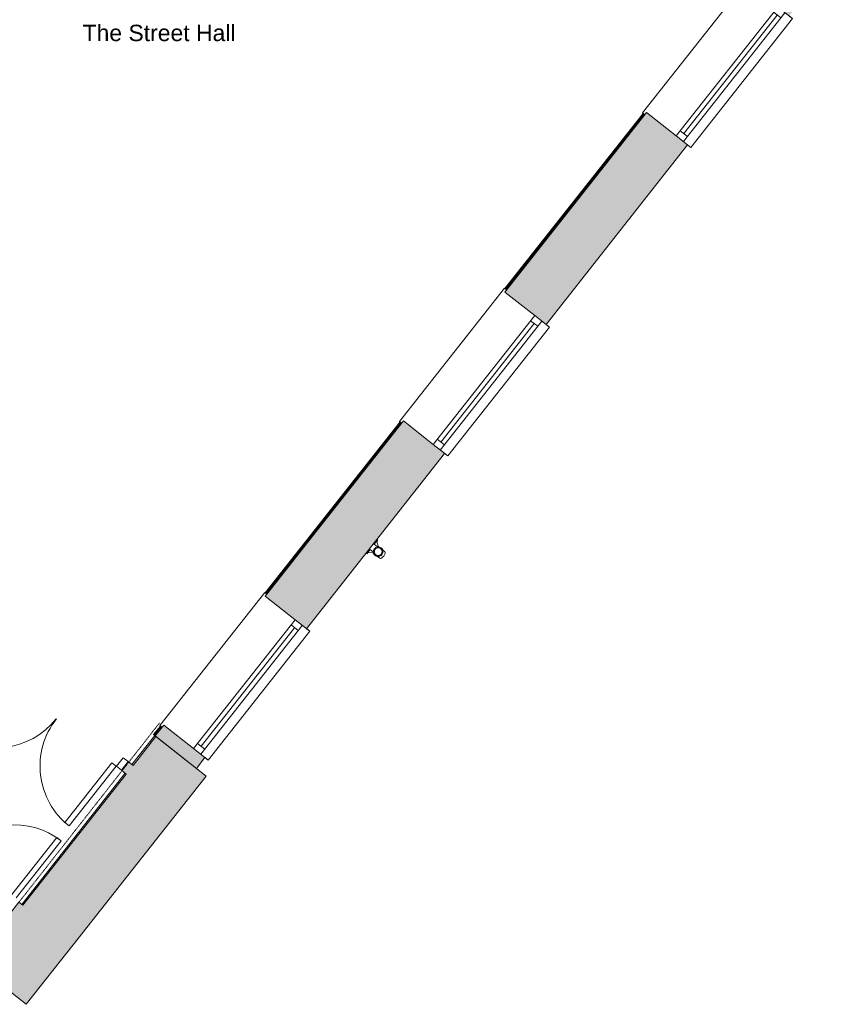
# Model space of a CAD drawing. Header units: millimetres. Extents: x -22631 to 93968, y -17976 to 24175.
# Tile 2 of 19: x -13032 to -5514, y -17976 to -8973. Entities that reach past the tile are written whole.
import ezdxf

# ---------------------------------------------------------------- set-up
doc = ezdxf.new("R2010")
doc.units = ezdxf.units.MM
doc.linetypes.add('Dash2', pattern=[3, 1.5, -1.5])
for name, color, linetype, lineweight in [('A-AREA-IDEN', 2, 'Continuous', 9), ('A-DETL', 90, 'Continuous', 9), ('A-DOOR', 31, 'Continuous', 9), ('A-DOOR-FRAM', 31, 'Continuous', 18), ('A-FLOR', 192, 'Continuous', 9), ('A-GENM', 13, 'Continuous', 9), ('A-GLAZ', 151, 'Continuous', 9), ('A-GLAZ-SILL', 1, 'Continuous', 9), ('A-WALL', 113, 'Continuous', 9), ('A-WALL-PATT', 111, 'Continuous', 18), ('I-WALL', 2, 'Continuous', 9)]:
    doc.layers.add(name, color=color, linetype=linetype, lineweight=lineweight)
doc.styles.add('Arial', font='arial.ttf', dxfattribs={"height": 150})

# ---------------------------------------------------------------- blocks, each defined once
blk = doc.blocks.new('Walls 1 - Walls 1-1748011-00_ Ground Intermediate Door Options - Dependent 1')
at = {"layer": 'A-WALL-PATT', "lineweight": 9}
for points in [[(-14736, -16595.3), (-14526.5, -16568), (-14199, -16150.2), (-14693.5, -15762.7), (-15114.6, -16296.7), (-14745.5, -16587.8)], [(-12972.5, -17976.1), (-12544.1, -17432.5), (-13038.5, -17042.5), (-13375.8, -17470.2), (-13343.6, -17683.4)]]:
    blk.add_hatch(color=8, dxfattribs=at).paths.add_polyline_path(points)
at = {"layer": 'A-WALL', "lineweight": 18}
for p, q in [((-14693.5, -15762.7), (-15114.6, -16296.7)), ((-14199, -16150.2), (-14693.5, -15762.7)), ((-14526.5, -16568), (-14199, -16150.2)), ((-15114.6, -16296.7), (-14736, -16595.3)), ((-14736, -16595.3), (-14526.5, -16568)), ((-13038.5, -17042.5), (-13375.8, -17470.2)), ((-13003.4, -17070.2), (-13038.5, -17042.5)), ((-12972.5, -17976.1), (-12543.9, -17432.6)), ((-12543.9, -17432.6), (-12544.1, -17432.5)), ((-13375.8, -17470.2), (-13343.6, -17683.4)), ((-13343.6, -17683.4), (-12972.5, -17976.1))]:
    blk.add_line(p, q, dxfattribs=at)
blk = doc.blocks.new('Ext - Dbl - RS - Flush - 1500 x 2260mm-6094358-00_ Ground Intermediate Door Options - Dependent 1')
at = {"layer": 'A-DOOR'}
for p, q in [((-640.5, 726.5), (-690.5, 726.5)), ((-690.5, 726.5), (-690.5, 62.5)), ((-690.5, 726.5), (-690.5, 62.5)), ((-690.5, 726.5), (-640.5, 726.5)), ((-640.5, 62.5), (-640.5, 726.5)), ((-640.5, 62.5), (-640.5, 726.5)), ((640.5, 726.5), (640.5, 62.5)), ((690.5, 726.5), (640.5, 726.5)), ((690.5, 726.5), (640.5, 726.5)), ((640.5, 62.5), (640.5, 726.5)), ((690.5, 62.5), (690.5, 726.5)), ((690.5, 726.5), (690.5, 62.5))]:
    blk.add_line(p, q, dxfattribs=at)
for centre, start, end in [((-690.5, 37.5), 2.08603, 90), ((690.5, 37.5), 90, 177.91397)]:
    blk.add_arc(centre, 689, start, end, dxfattribs=at)
at = {"layer": 'A-DOOR-FRAM'}
for p, q in [((-717.6, 37.5), (-750, 37.5)), ((-750, 37.5), (-750, 31.6)), ((735, 37.5), (728.9, 37.5)), ((-728.6, -62.5), (-717.6, -62.5)), ((728.9, -62.5), (734.9, -62.5))]:
    blk.add_line(p, q, dxfattribs=at)
blk = doc.blocks.new('Ext - Dbl - RS - Flush - EX EG 15 x 2200mm internal-6094353-00_ Ground Intermediate Door Options - Dependent 1')
at = {"layer": 'A-DOOR'}
for p, q in [((-648, 746.5), (-698, 746.5)), ((-698, 746.5), (-698, 50)), ((-698, 746.5), (-698, 50)), ((-698, 746.5), (-648, 746.5)), ((-648, 50), (-648, 746.5)), ((-648, 50), (-648, 746.5)), ((648, 746.5), (648, 50)), ((698, 746.5), (648, 746.5)), ((698, 746.5), (648, 746.5)), ((648, 50), (648, 746.5)), ((698, 50), (698, 746.5)), ((698, 746.5), (698, 50)), ((-698, 50), (-648, 50)), ((-698, 50), (-648, 50)), ((648, 50), (698, 50)), ((698, 50), (648, 50))]:
    blk.add_line(p, q, dxfattribs=at)
for centre, start, end in [((-698, 50), 360, 90), ((698, 50), 90, 180)]:
    blk.add_arc(centre, 696.5, start, end, dxfattribs=at)
at = {"layer": 'A-DOOR-FRAM'}
for p, q in [((-701, 50), (-757.5, 50)), ((-701, -50), (-701, 50)), ((757.5, 50), (701, 50)), ((701, 50), (701, -50)), ((-757.5, -50), (-701, -50)), ((701, -50), (757.5, -50))]:
    blk.add_line(p, q, dxfattribs=at)
blk = doc.blocks.new('Picture - Sgl - RAC - _2_ - Picture - Sgl - RAC - _2_  1500 X 3000-3372618-00_ Ground Intermediate Door Options - Dependent 1')
at = {"layer": 'A-GLAZ'}
for p, q in [((-750, 286), (-750, 115.5)), ((750, 286), (-750, 286)), ((750, 115.5), (750, 286)), ((750, 198.5), (-750, 198.5)), ((-690, 115.5), (-690, 198.5)), ((690, 115.5), (690, 198.5)), ((-750, 115.5), (750, 115.5)), ((-750, 115.5), (750, 115.5)), ((-690, 157), (690, 157)), ((-775, -231.5), (-775, -256.5)), ((-775, -256.5), (775, -256.5)), ((775, -256.5), (775, -231.5))]:
    blk.add_line(p, q, dxfattribs=at)
at = {"layer": 'A-GLAZ-SILL'}
for p, q in [((-750, 286), (-750, 248.5)), ((750, 286), (-750, 286)), ((750, 248.5), (750, 286))]:
    blk.add_line(p, q, dxfattribs=at)
blk = doc.blocks.new('Picture - Sgl - RAC - _2_ - Picture - Sgl - RAC - _2_  1500 X 3000-3372617-00_ Ground Intermediate Door Options - Dependent 1')
at = {"layer": 'A-GLAZ'}
for p, q in [((-775, 256.5), (-775, 231.5)), ((775, 256.5), (-775, 256.5)), ((775, 231.5), (775, 256.5)), ((-750, -115.5), (750, -115.5)), ((-750, -286), (-750, -115.5)), ((-750, -115.5), (750, -115.5)), ((-690, -115.5), (-690, -198.5)), ((-690, -157), (690, -157)), ((690, -115.5), (690, -198.5)), ((750, -115.5), (750, -286)), ((750, -198.5), (-750, -198.5)), ((750, -286), (-750, -286))]:
    blk.add_line(p, q, dxfattribs=at)
at = {"layer": 'A-GLAZ-SILL'}
for p, q in [((-750, -286), (-750, -248.5)), ((750, -248.5), (750, -286)), ((750, -286), (-750, -286))]:
    blk.add_line(p, q, dxfattribs=at)
blk = doc.blocks.new('Basic Wall _ Int - Existing Skirting - ___-4401831-00_ Ground Intermediate Door Options - Dependent 1')
at = {"layer": 'I-WALL'}
for p, q in [((-12738.7, -3562.9), (-12255.3, -2956.8)), ((-12735.6, -3565.3), (-12252.1, -2959.3)), ((-12250.8, -2964.9), (-12248.6, -2962.1)), ((-12250.2, -2965.3), (-12248, -2962.6)), ((-12245.2, -2969.3), (-12243, -2966.6)), ((-12243.4, -2970.8), (-12241.2, -2968)), ((-12732.1, -3568.2), (-12256.1, -2971.6)), ((-12731.5, -3568.7), (-12256, -2972.6)), ((-12726.5, -3572.6), (-12254.2, -2980.6)), ((-12724.7, -3574.1), (-12254.6, -2984.8)), ((-14983.8, -6377), (-13705.4, -4774.5)), ((-14980.7, -6379.5), (-13702.3, -4777)), ((-14977.2, -6382.4), (-13698.7, -4779.8)), ((-14976.6, -6382.8), (-13698.1, -4780.3)), ((-14971.6, -6386.8), (-13693.2, -4784.3)), ((-14969.8, -6388.2), (-13691.3, -4785.7)), ((-17266.3, -9238.1), (-15950.5, -7588.7)), ((-17263.2, -9240.6), (-15947.3, -7591.2)), ((-17259.7, -9243.4), (-15943.8, -7594)), ((-17259.1, -9243.9), (-15943.2, -7594.5)), ((-17254.1, -9247.8), (-15938.3, -7598.4)), ((-17252.3, -9249.3), (-15936.4, -7599.9)), ((-18954.9, -11354.7), (-18233, -10449.8)), ((-18951.7, -11357.1), (-18229.9, -10452.2)), ((-18942.2, -11352.5), (-18226.3, -10455.1)), ((-18941.2, -11352.3), (-18225.7, -10455.6)), ((-18933, -11352.3), (-18220.8, -10459.5)), ((-18928.9, -11350.9), (-18218.9, -10461)), ((-18948.2, -11359.9), (-18947.5, -11359.1)), ((-18947.6, -11360.4), (-18947, -11359.6)), ((-18942.6, -11364.3), (-18942, -11363.5)), ((-18940.7, -11365.8), (-18940.1, -11365))]:
    blk.add_line(p, q, dxfattribs=at)
blk = doc.blocks.new('Basic Wall _ Int - Existing Skirting - ___-4402214-00_ Ground Intermediate Door Options - Dependent 1')
at = {"layer": 'I-WALL'}
for p, q in [((-5904.9, -8012.4), (-5904.4, -8011.7)), ((-5904.4, -8011.7), (-5902.5, -8013.2)), ((-6376.4, -8611.2), (-5916.1, -8026.5)), ((-5911.9, -8025.2), (-6374.5, -8612.7)), ((-6369.5, -8616.6), (-5903.9, -8025.1)), ((-6368.9, -8617.1), (-5902.8, -8025)), ((-6365.4, -8619.9), (-5893.4, -8020.4)), ((-6362.2, -8622.4), (-5890.2, -8022.8)), ((-5902.5, -8013.2), (-5903.1, -8013.9)), ((-5897.5, -8017.1), (-5902.5, -8013.2)), ((-5898.1, -8017.8), (-5897.5, -8017.1)), ((-5897.5, -8017.1), (-5896.9, -8017.6)), ((-5897.5, -8018.3), (-5896.9, -8017.6)), ((-5896.9, -8017.6), (-5894.4, -8019.6)), ((-8597.1, -11431.9), (-7335.2, -9829.1)), ((-7333.3, -9830.5), (-8595.3, -11433.4)), ((-8590.3, -11437.3), (-7328.4, -9834.5)), ((-8589.7, -11437.8), (-7327.8, -9834.9)), ((-8586.1, -11440.6), (-7324.2, -9837.7)), ((-8583, -11443.1), (-7321, -9840.2)), ((-10787.1, -14213.5), (-9555.9, -12649.8)), ((-9554.1, -12651.2), (-10785.2, -14215)), ((-10780.2, -14218.9), (-9549.1, -12655.2)), ((-10779.6, -14219.3), (-9548.5, -12655.6)), ((-10776.1, -14222.2), (-9544.9, -12658.4)), ((-10772.9, -14224.6), (-9541.8, -12660.9)), ((-11808, -15510.2), (-11745.9, -15431.4)), ((-11744, -15432.8), (-11806.1, -15511.7)), ((-11801.1, -15515.6), (-11739, -15436.7)), ((-11800.5, -15516), (-11738.5, -15437.2)), ((-11797, -15518.8), (-11734.9, -15440)), ((-11793.8, -15521.3), (-11731.7, -15442.5)), ((-11806.1, -15511.7), (-11808, -15510.2)), ((-11806.1, -15511.7), (-11801.1, -15515.6)), ((-11800.5, -15516), (-11801.1, -15515.6)), ((-11797, -15518.8), (-11800.5, -15516)), ((-11793.8, -15521.3), (-11797, -15518.8))]:
    blk.add_line(p, q, dxfattribs=at)
blk = doc.blocks.new('Gutter-AWMS_Rainwater-ApexHeritage_VictorianOgee-RoundPipe - OG50 - P30-4797132-00_ Ground Intermediate Door Options - Dependent 1')
at = {"layer": 'A-GENM'}
for p, q in [((-9761.7, -13730.7), (-9792.5, -13769.8)), ((-9792.5, -13769.8), (-9761.7, -13794.1)), ((-9769.4, -13743.8), (-9760.1, -13732)), ((-9756.7, -13788.2), (-9769.4, -13743.8)), ((-9760.1, -13732), (-9761.7, -13730.7)), ((-9829.9, -13817.4), (-9860.7, -13856.4)), ((-9860.7, -13856.4), (-9859.1, -13857.7)), ((-9859.1, -13857.7), (-9849.8, -13845.9)), ((-9849.8, -13845.9), (-9803.7, -13847.9)), ((-9799.1, -13841.6), (-9829.9, -13817.4)), ((-9803.7, -13847.9), (-9796.3, -13853.7)), ((-9749.3, -13794), (-9756.7, -13788.2)), ((-9693.5, -13838.5), (-9714.3, -13822.1)), ((-9760.7, -13881.1), (-9739.9, -13897.4))]:
    blk.add_line(p, q, dxfattribs=at)
for start, end in [(51.78653, 231.78653), (231.78653, 51.78653)]:
    blk.add_arc((-9755.4, -13837.5), 44, start, end, dxfattribs=at)
at = {"layer": 'A-GENM', "lineweight": 18}
for radius, start, end in [(37.5, 141.78653, 321.78653), (35.5, 141.78653, 321.78653), (37.5, 321.78653, 141.78653), (35.5, 321.78653, 141.78653)]:
    blk.add_arc((-9755.4, -13837.5), radius, start, end, dxfattribs=at)
at = {"layer": 'A-GENM'}
for start_param, end_param in [(4.712389, 6.283185), (3.141593, 4.712389)]:
    blk.add_ellipse((-9716.7, -13868), major_axis=(23.2, 29.5), ratio=0.382683, start_param=start_param, end_param=end_param, dxfattribs=at)

msp = doc.modelspace()

# ---------------------------------------------------------------- hatches: boundary and pattern name
at = {"layer": 'A-WALL-PATT', "lineweight": 9}
h = msp.add_hatch(color=8, dxfattribs=at)
h.paths.add_polyline_path([(-11416, -15819), (-11338.4, -15720.4), (-11715.5, -15423.5), (-11793.2, -15522.1), (-11442.8, -15797.9)])
h.paths.add_polyline_path([(-10410.5, -14541.8), (-9148.4, -12938.8), (-9525.5, -12641.9), (-10787.6, -14244.9), (-10426.7, -14529.1)])
h.paths.add_polyline_path([(-8220.5, -11760.2), (-6927.7, -10118.1), (-7304.8, -9821.2), (-8597.7, -11463.3), (-8301.1, -11696.8)])
h.paths.add_polyline_path([(-5999.8, -8939.5), (-5514.2, -8322.8), (-5889.4, -8023.5), (-6376.9, -8642.6), (-6068.1, -8885.7)])
h = msp.add_hatch(color=8, dxfattribs=at)
h.paths.add_polyline_path([(-12057.4, -15870.7), (-11995.4, -15792.2), (-12041, -15756.3), (-12102.9, -15834.9)])
h.paths.add_polyline_path([(-13293.2, -14897.7), (-13231.4, -14819.1), (-13234.7, -14816.5), (-13296.6, -14895)])
msp.add_hatch(color=8, dxfattribs=at).paths.add_polyline_path([(-12544.1, -17432.5), (-11327.4, -15889.8), (-11786.7, -15527.5), (-13003.4, -17070.2), (-12779.8, -17246.6)])

# ---------------------------------------------------------------- linework, layer by layer
at = {"layer": 'A-DETL', "linetype": 'Dash2'}
msp.add_line((-13038.5, -17042.5), (-11755.5, -15405.4), dxfattribs=at)
at = {"layer": 'A-FLOR'}
for p, q in [((-12005.8, -15784.1), (-11797, -15518.8)), ((-13012.6, -17062.9), (-12067.6, -15862.6))]:
    msp.add_line(p, q, dxfattribs=at)
at = {"layer": 'A-WALL', "color": 7, "lineweight": 18}
for p, q in [((-7304.8, -9821.2), (-8597.7, -11463.3)), ((-7032.2, -10035.8), (-7304.8, -9821.2)), ((-8220.5, -11760.2), (-6927.7, -10118.1)), ((-8597.7, -11463.3), (-8325, -11678)), ((-9525.5, -12641.9), (-10787.6, -14244.9)), ((-9252.9, -12856.5), (-9525.5, -12641.9)), ((-10410.5, -14541.8), (-9148.4, -12938.8)), ((-10787.6, -14244.9), (-10515, -14459.5)), ((-11715.5, -15423.5), (-11793.2, -15522.1)), ((-11442.8, -15638.1), (-11715.5, -15423.5)), ((-11786.7, -15527.5), (-11995.4, -15792.2)), ((-11793.2, -15522.1), (-11416, -15819)), ((-11327.4, -15889.8), (-11786.7, -15527.5)), ((-11416, -15819), (-11338.4, -15720.4)), ((-12041, -15756.3), (-12102.9, -15834.9)), ((-12102.9, -15834.9), (-12057.4, -15870.7)), ((-11995.4, -15792.2), (-12041, -15756.3)), ((-12057.4, -15870.7), (-13003.4, -17070.2)), ((-12544.1, -17432.5), (-11327.4, -15889.8))]:
    msp.add_line(p, q, dxfattribs=at)
at = {"layer": 'I-WALL'}
msp.add_line((-11793.8, -15521.3), (-11793, -15521.9), dxfattribs=at)

# ---------------------------------------------------------------- block references
at = {"layer": 'A-DOOR'}
for name, p, rotation in [('Ext - Dbl - RS - Flush - EX EG 15 x 2200mm internal-6094353-00_ Ground Intermediate Door Options - Dependent 1', (-12667.1, -15327), 141.7865289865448), ('Ext - Dbl - RS - Flush - 1500 x 2260mm-6094358-00_ Ground Intermediate Door Options - Dependent 1', (-13646, -16625.9), 321.7865289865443)]:
    msp.add_blockref(name, p, dxfattribs=dict(at, rotation=rotation))
at = {"layer": 'A-GENM'}
msp.add_blockref('Gutter-AWMS_Rainwater-ApexHeritage_VictorianOgee-RoundPipe - OG50 - P30-4797132-00_ Ground Intermediate Door Options - Dependent 1', (0, 0), dxfattribs=at)
at = {"layer": 'A-GLAZ'}
for name, p, rotation in [('Picture - Sgl - RAC - _2_ - Picture - Sgl - RAC - _2_  1500 X 3000-3372618-00_ Ground Intermediate Door Options - Dependent 1', (-6658.9, -9375.1), 231.7865289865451), ('Picture - Sgl - RAC - _2_ - Picture - Sgl - RAC - _2_  1500 X 3000-3372617-00_ Ground Intermediate Door Options - Dependent 1', (-8879.7, -12195.8), 51.78652898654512), ('Picture - Sgl - RAC - _2_ - Picture - Sgl - RAC - _2_  1500 X 3000-3372617-00_ Ground Intermediate Door Options - Dependent 1', (-11069.6, -14977.4), 51.78652898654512)]:
    msp.add_blockref(name, p, dxfattribs=dict(at, rotation=rotation))
at = {"layer": 'A-WALL'}
msp.add_blockref('Walls 1 - Walls 1-1748011-00_ Ground Intermediate Door Options - Dependent 1', (0, 0), dxfattribs=at)
at = {"layer": 'I-WALL'}
for name in ['Basic Wall _ Int - Existing Skirting - ___-4401831-00_ Ground Intermediate Door Options - Dependent 1', 'Basic Wall _ Int - Existing Skirting - ___-4402214-00_ Ground Intermediate Door Options - Dependent 1']:
    msp.add_blockref(name, (0, 0), dxfattribs=at)

# ---------------------------------------------------------------- texts
at = {"layer": 'A-AREA-IDEN', "insert": (-12457.1, -9018.8), "char_height": 150, "width": 1723.628, "attachment_point": 1, "style": 'Arial'}
msp.add_mtext('The Street Hall', dxfattribs=at)

doc.saveas('drawing.dxf')
